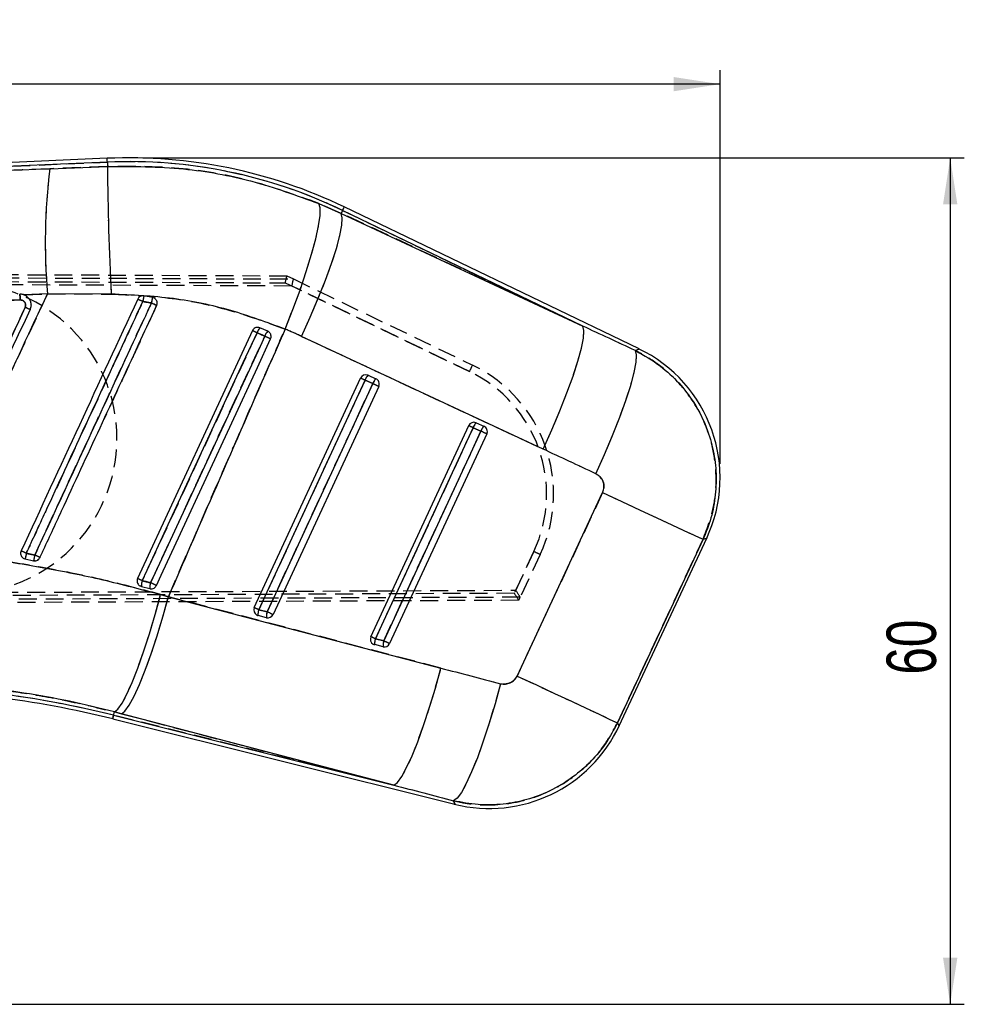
# Model space of a CAD drawing. Extents: x 30 to 387, y 19 to 288.
# Tile 12 of 12: x 307 to 374, y 218 to 288. Entities that reach past the tile are written whole.
import ezdxf

# ---------------------------------------------------------------- set-up
doc = ezdxf.new("R2010")
doc.units = 0
doc.linetypes.add('HIDDEN', pattern=[1.905, 1.27, -0.635])
doc.layers.get('0').update_dxf_attribs({"linetype": 'CONTINUOUS'})
doc.styles.add('SLDTEXTSTYLE0', font='TXT', dxfattribs={"width": 0.75})
doc.dimstyles.new('SLDDIMSTYLE0', dxfattribs={"dimtxt": 3.5, "dimasz": 3.302, "dimexe": 0, "dimexo": 0.0625, "dimgap": 0.875, "dimtad": 1, "dimdec": 0, "dimrnd": 1e-09, "dimzin": 12, "dimtxsty": 'SLDTEXTSTYLE0', "dimsah": 1, "dimcen": 0.09, "dimazin": 3, "dimtfac": 1, "dimtdec": 0, "dimtofl": 0, "dimtmove": 0, "dimatfit": 3, "dimtolj": 1, "dimtzin": 12})
doc.dimstyles.new('SLDDIMSTYLE1', dxfattribs={"dimtxt": 3.5, "dimasz": 3.302, "dimexe": 0, "dimexo": 0.0625, "dimgap": 0.875, "dimtad": 1, "dimdec": 0, "dimrnd": 1e-09, "dimzin": 12, "dimtxsty": 'SLDTEXTSTYLE0', "dimsah": 1, "dimcen": 0.09, "dimazin": 3, "dimtfac": 1, "dimtofl": 0, "dimtmove": 0, "dimatfit": 3, "dimtolj": 1, "dimtzin": 12})

# ---------------------------------------------------------------- blocks, each defined once
blk = doc.blocks.new('_D')
at = {"color": 179, "linetype": 'CONTINUOUS'}
for p, q in [((70.036, 246.754), (70.036, 284.244)), ((356.287, 256.311), (356.287, 284.244)), ((356.287, 283.244), (70.036, 283.244))]:
    blk.add_line(p, q, dxfattribs=at)
for points in [[(70.036, 283.244), (73.338, 282.736), (73.338, 283.752)], [(356.287, 283.244), (352.985, 283.752), (352.985, 282.736)]]:
    blk.add_solid(points, dxfattribs=at)
at = {"color": 179, "linetype": 'CONTINUOUS', "insert": (212.114, 287.755, 0.1), "char_height": 3.5, "attachment_point": 1, "style": 'SLDTEXTSTYLE0'}
blk.add_mtext('286', dxfattribs=at)
blk = doc.blocks.new('_D_1')
at = {"color": 179, "linetype": 'CONTINUOUS'}
for p, q in [((315.351, 278.018), (373.608, 278.018)), ((372.608, 278.018), (372.608, 217.96)), ((194.925, 217.96), (373.608, 217.96))]:
    blk.add_line(p, q, dxfattribs=at)
for points in [[(372.608, 278.018), (372.1, 274.716), (373.116, 274.716)], [(372.608, 217.96), (373.116, 221.262), (372.1, 221.262)]]:
    blk.add_solid(points, dxfattribs=at)
at = {"color": 179, "linetype": 'CONTINUOUS', "insert": (368.096, 241.349, 0.1), "char_height": 3.5, "attachment_point": 1, "rotation": 90, "style": 'SLDTEXTSTYLE0'}
blk.add_mtext('60', dxfattribs=at)

msp = doc.modelspace()

# ---------------------------------------------------------------- linework, layer by layer
at = {"color": 7, "linetype": 'CONTINUOUS'}
for p, q in [((312.8157, 277.984), (244.6955, 275.0098)), ((312.8275, 277.7139), (254.7068, 275.1763)), ((308.7451, 277.2467), (312.8406, 277.4121)), ((312.8275, 277.7139), (312.8406, 277.4121)), ((327.8346, 274.7759), (329.4165, 274.0787)), ((329.5158, 274.2847), (329.4165, 274.0787)), ((329.4165, 274.0787), (346.5474, 266.0794)), ((346.5474, 266.0794), (329.5158, 274.2847)), ((350.5421, 264.455), (329.6331, 274.5283)), ((308.581, 268.3671), (306.9119, 268.2983)), ((306.9119, 268.2983), (306.9316, 268.2906)), ((313.1048, 268.3457), (308.581, 268.3671)), ((316.0331, 268.1045), (315.4175, 268.2165)), ((316.1706, 268.0508), (316.0331, 268.1045)), ((323.1199, 265.7543), (314.9755, 248.1659)), ((323.6515, 265.9555), (323.6399, 265.9604)), ((324.2049, 265.7123), (323.6515, 265.9555)), ((343.7316, 257.3523), (326.6006, 265.3516)), ((323.2483, 246.1033), (330.7876, 262.3847)), ((323.5663, 245.9562), (331.1056, 262.2376)), ((331.659, 261.9944), (324.1635, 245.8073)), ((331.1056, 262.2376), (331.659, 261.9944)), ((331.319, 262.586), (331.8725, 262.3427)), ((332.0739, 261.8022), (324.5783, 245.615)), ((338.9866, 259.2164), (339.5401, 258.9732)), ((331.5211, 244.0406), (338.4552, 259.0151)), ((331.8391, 243.8935), (338.7732, 258.868)), ((339.3267, 258.6248), (332.4363, 243.7446)), ((338.7732, 258.868), (339.3267, 258.6248)), ((339.7415, 258.4326), (332.8511, 243.5524)), ((341.8856, 241.2529), (347.9565, 254.2719)), ((355.0781, 250.9511), (349.0072, 237.9321)), ((349.1311, 237.7154), (355.3357, 251.0213)), ((307.0002, 249.5589), (307.6018, 249.4348)), ((315.1498, 247.6387), (315.2445, 247.6018)), ((315.2445, 247.6018), (315.8415, 247.453)), ((316.6096, 247.0324), (317.1623, 246.8778)), ((317.1623, 246.8778), (336.4863, 241.8148)), ((324.1635, 245.8073), (323.5663, 245.9562)), ((324.1138, 245.3906), (323.5167, 245.5395)), ((332.4363, 243.7446), (331.8391, 243.8935)), ((332.3866, 243.3279), (331.7895, 243.4768)), ((313.274, 238.4694), (313.333, 238.7058)), ((313.274, 238.4694), (333.1509, 233.5136)), ((313.8269, 238.5766), (313.333, 238.7058)), ((333.1509, 233.5136), (313.8269, 238.5766)), ((313.2086, 238.2071), (337.4765, 232.1564))]:
    msp.add_line(p, q, dxfattribs=at)
at = {"color": 7, "linetype": 'HIDDEN'}
for p, q in [((254.7068, 275.1763), (312.8275, 277.7139)), ((312.8406, 277.4121), (308.7451, 277.2467)), ((312.8275, 277.7139), (312.8406, 277.4121)), ((329.4165, 274.0787), (327.8346, 274.7759)), ((329.5158, 274.2847), (329.4165, 274.0787)), ((346.5474, 266.0794), (329.4165, 274.0787)), ((329.5158, 274.2847), (346.5474, 266.0794)), ((238.5843, 270.0251), (325.5628, 269.6456)), ((238.6345, 269.7735), (326.0294, 269.4197)), ((325.9167, 268.9214), (238.5717, 269.275)), ((238.6132, 269.525), (325.4498, 269.1461)), ((325.4498, 269.1461), (338.5161, 262.8567)), ((325.5628, 269.6456), (326.0271, 269.4221)), ((326.0271, 269.4221), (338.7308, 263.3072)), ((306.9119, 268.2983), (308.581, 268.3671)), ((306.9119, 268.2983), (306.9316, 268.2906)), ((308.581, 268.3671), (313.1048, 268.3457)), ((338.5161, 262.8567), (325.9167, 268.9214)), ((326.6006, 265.3516), (343.7316, 257.3523)), ((331.1056, 262.2376), (323.5663, 245.9562)), ((324.1635, 245.8073), (331.659, 261.9944)), ((331.659, 261.9944), (331.1056, 262.2376)), ((338.7732, 258.868), (331.8391, 243.8935)), ((332.4363, 243.7446), (339.3267, 258.6248)), ((339.3267, 258.6248), (338.7732, 258.868)), ((347.9565, 254.2719), (341.8856, 241.2529)), ((349.0072, 237.9321), (355.0781, 250.9511)), ((343.076, 250.0819), (341.6944, 247.1203)), ((341.7961, 247.3384), (343.076, 250.0819)), ((343.5269, 249.8706), (342.1125, 246.8386)), ((238.5703, 246.9206), (341.7961, 247.3384)), ((315.2445, 247.6018), (315.1498, 247.6387)), ((342.0113, 246.6217), (238.5814, 246.1704)), ((341.6944, 247.1203), (238.6115, 246.6705)), ((342.1124, 246.8409), (238.6323, 246.4221)), ((317.1623, 246.8778), (316.6096, 247.0324)), ((336.4863, 241.8148), (317.1623, 246.8778)), ((342.0113, 246.6217), (342.1125, 246.8386)), ((323.5663, 245.9562), (324.1635, 245.8073)), ((331.8391, 243.8935), (332.4363, 243.7446)), ((313.274, 238.4694), (313.333, 238.7058)), ((333.1509, 233.5136), (313.274, 238.4694)), ((313.333, 238.7058), (313.8269, 238.5766)), ((313.8269, 238.5766), (333.1509, 233.5136))]:
    msp.add_line(p, q, dxfattribs=at)
at = {"color": 8, "linetype": 'CONTINUOUS', "flags": 128}
for points in [[(312.8275, 277.7139), (312.8223, 277.832), (312.8186, 277.9164), (312.8164, 277.9671), (312.8157, 277.984)], [(329.5158, 274.2847), (329.5671, 274.3913), (329.6038, 274.4674), (329.6258, 274.5131), (329.6331, 274.5283)], [(350.2834, 264.3397), (350.5133, 264.4422), (350.5421, 264.455)], [(355.3357, 251.0213), (355.3071, 251.0135), (355.0781, 250.9511)], [(313.2086, 238.2071), (313.2127, 238.2235), (313.225, 238.2727), (313.2454, 238.3547), (313.274, 238.4694)], [(349.0072, 237.9321), (349.1173, 237.7394), (349.1311, 237.7154)], [(337.4765, 232.1564), (337.466, 232.1836), (337.3816, 232.4006)]]:
    msp.add_lwpolyline(points, dxfattribs=at)
at = {"color": 7, "linetype": 'CONTINUOUS', "flags": 128}
for points in [[(325.4319, 265.8623), (325.9857, 267.2625), (326.4934, 268.6389), (326.9411, 269.9539), (327.3166, 271.1716), (327.6096, 272.2586), (327.8122, 273.1852), (327.9187, 273.9263), (327.9262, 274.4614), (327.8346, 274.7759)], [(326.6006, 265.3516), (327.2191, 266.7161), (327.7901, 268.058), (328.2982, 269.341), (328.7297, 270.5302), (329.0728, 271.5935), (329.3182, 272.5022), (329.4594, 273.2315), (329.4925, 273.7618), (329.4165, 274.0787)], [(315.3034, 248.0145), (315.6445, 248.7514), (317.0089, 251.6989), (322.4668, 263.4889), (323.4458, 265.6038)], [(343.7316, 257.3523), (344.35, 258.7168), (344.921, 260.0587), (345.4291, 261.3417), (345.8606, 262.5309), (346.2037, 263.5943), (346.4491, 264.5029), (346.5903, 265.2322), (346.6234, 265.7625), (346.5474, 266.0794)], [(323.9965, 265.3618), (323.6554, 264.6249), (322.2909, 261.6774), (316.8331, 249.8874), (315.8978, 247.8669)], [(316.3064, 247.6773), (316.6463, 248.4113), (318.0111, 251.3587), (323.47, 263.1482), (324.4069, 265.1715)], [(347.4645, 255.6063), (348.0883, 256.9784), (348.664, 258.3274), (349.1757, 259.6163), (349.6095, 260.8098), (349.9534, 261.8751), (350.1979, 262.7831), (350.3365, 263.5089), (350.3652, 264.0325), (350.2834, 264.3397)], [(347.9565, 254.2719), (349.3253, 253.6336), (350.6223, 253.0289), (351.81, 252.475), (352.8544, 251.988), (353.7256, 251.5818), (354.3984, 251.268), (354.8536, 251.0558), (355.0781, 250.9511)], [(313.333, 238.7058), (313.5763, 238.8995), (313.871, 239.3198), (314.2093, 239.9556), (314.5824, 240.7902), (314.9804, 241.8017), (315.393, 242.9637), (315.8094, 244.2456), (316.2185, 245.6138), (316.6096, 247.0324)], [(313.8269, 238.5766), (314.08, 238.7675), (314.3841, 239.1846), (314.7313, 239.8172), (315.1124, 240.6485), (315.5176, 241.6568), (315.9361, 242.8158), (316.357, 244.095), (316.7694, 245.4609), (317.1623, 246.8778)], [(333.1509, 233.5136), (333.404, 233.7045), (333.7081, 234.1216), (334.0552, 234.7542), (334.4364, 235.5855), (334.8415, 236.5938), (335.2601, 237.7528), (335.681, 239.032), (336.0934, 240.3979), (336.4863, 241.8148)], [(341.8856, 241.2529), (343.2545, 240.6146), (344.5514, 240.0098), (345.7391, 239.456), (346.7836, 238.9689), (347.6547, 238.5627), (348.3276, 238.249), (348.7827, 238.0367), (349.0072, 237.9321)], [(340.7187, 240.7088), (340.325, 239.2823), (339.9117, 237.9077), (339.4896, 236.6214), (339.0701, 235.4576), (338.6643, 234.4472), (338.2829, 233.617), (337.936, 232.989), (337.6329, 232.5799), (337.3816, 232.4006)]]:
    msp.add_lwpolyline(points, dxfattribs=at)
at = {"color": 7, "linetype": 'HIDDEN', "flags": 128}
for points in [[(325.4319, 265.8623), (325.9857, 267.2625), (326.4934, 268.6389), (326.9411, 269.9539), (327.3166, 271.1716), (327.6096, 272.2586), (327.8122, 273.1852), (327.9187, 273.9263), (327.9262, 274.4614), (327.8346, 274.7759)], [(326.6006, 265.3516), (327.2191, 266.7161), (327.7901, 268.058), (328.2982, 269.341), (328.7297, 270.5302), (329.0728, 271.5935), (329.3182, 272.5022), (329.4594, 273.2315), (329.4925, 273.7618), (329.4165, 274.0787)], [(316.325, 267.5353), (315.9879, 266.8071), (315.7313, 266.2527)], [(323.4458, 265.6038), (323.1047, 264.8669), (321.7402, 261.9194), (316.2824, 250.1294), (315.3034, 248.0145)], [(343.7316, 257.3523), (344.35, 258.7168), (344.921, 260.0587), (345.4291, 261.3417), (345.8606, 262.5309), (346.2037, 263.5943), (346.4491, 264.5029), (346.5903, 265.2322), (346.6234, 265.7625), (346.5474, 266.0794)], [(315.8978, 247.8669), (316.2389, 248.6037), (317.6033, 251.5512), (323.0611, 263.3412), (323.9965, 265.3618)], [(347.4645, 255.6063), (348.0883, 256.9784), (348.664, 258.3274), (349.1757, 259.6163), (349.6095, 260.8098), (349.9534, 261.8751), (350.1979, 262.7831), (350.3365, 263.5089), (350.3652, 264.0325), (350.2834, 264.3397)], [(350.5421, 264.455), (350.5133, 264.4422), (350.2834, 264.3397)], [(347.9565, 254.2719), (349.3253, 253.6336), (350.6223, 253.0289), (351.81, 252.475), (352.8544, 251.988), (353.7256, 251.5818), (354.3984, 251.268), (354.8536, 251.0558), (355.0781, 250.9511)], [(355.0781, 250.9511), (355.3071, 251.0135), (355.3357, 251.0213)], [(313.333, 238.7058), (313.5763, 238.8995), (313.871, 239.3198), (314.2093, 239.9556), (314.5824, 240.7902), (314.9804, 241.8017), (315.393, 242.9637), (315.8094, 244.2456), (316.2185, 245.6138), (316.6096, 247.0324)], [(313.8269, 238.5766), (314.08, 238.7675), (314.3841, 239.1846), (314.7313, 239.8172), (315.1124, 240.6485), (315.5176, 241.6568), (315.9361, 242.8158), (316.357, 244.095), (316.7694, 245.4609), (317.1623, 246.8778)], [(333.1509, 233.5136), (333.404, 233.7045), (333.7081, 234.1216), (334.0552, 234.7542), (334.4364, 235.5855), (334.8415, 236.5938), (335.2601, 237.7528), (335.681, 239.032), (336.0934, 240.3979), (336.4863, 241.8148)], [(341.8856, 241.2529), (343.2545, 240.6146), (344.5514, 240.0098), (345.7391, 239.456), (346.7836, 238.9689), (347.6547, 238.5627), (348.3276, 238.249), (348.7827, 238.0367), (349.0072, 237.9321)], [(340.7187, 240.7088), (340.325, 239.2823), (339.9117, 237.9077), (339.4896, 236.6214), (339.0701, 235.4576), (338.6643, 234.4472), (338.2829, 233.617), (337.936, 232.989), (337.6329, 232.5799), (337.3816, 232.4006)], [(313.274, 238.4694), (313.2454, 238.3547), (313.225, 238.2727), (313.2127, 238.2235), (313.2086, 238.2071)], [(349.1311, 237.7154), (349.1173, 237.7394), (349.0072, 237.9321)], [(337.3816, 232.4006), (337.466, 232.1836), (337.4765, 232.1564)]]:
    msp.add_lwpolyline(points, dxfattribs=at)
at = {"color": 7, "linetype": 'CONTINUOUS'}
for centre, radius, start, end in [((314.3515, 242.8083), 35.2092, 64.276697, 92.5), ((314.3515, 242.8083), 34.9388, 64.276697, 92.5), ((497.3818, 278.252), 184.5431, 180.260773, 183.077134), ((351.6303, 272.0126), 43.2034, 173.041466, 184.840415), ((301.4505, 238.0403), 32.8611, 64.988423, 65.686774), ((323.4406, 266.5299), 8.1984, 168.128303, 170.947973), ((321.0161, 266.8399), 5.1409, 165.75992, 170.251476), ((299.8447, 232.6736), 38.5608, 64.698421, 65.314098), ((299.4754, 250.9394), 18.1077, 64.247454, 65.447862), ((278.9042, 169.6075), 105.8265, 65.108994, 65.30335), ((324.3238, 265.3262), 0.9208, 136.894508, 162.458073), ((324.83, 265.1034), 0.8726, 135.75045, 162.77624), ((227.999, 57.7914), 228.6941, 65.066991, 65.180328), ((346.1367, 255.3109), 10.15, 334.697136, 64.528678), ((331.156, 262.2141), 0.406, 68.945052, 155.153077), ((232.5731, 49.625), 234.3347, 65.135266, 65.220942), ((331.8692, 262.0094), 0.7969, 133.656368, 163.357014), ((331.1584, 262.2205), 0.3992, 66.275441, 68.938003), ((332.4227, 261.7661), 0.7971, 133.657252, 163.352838), ((156.961, -115.5528), 416.0063, 65.106174, 65.169149), ((331.7081, 261.9737), 0.404, 334.877133, 65.999599), ((338.8236, 258.8445), 0.406, 68.945052, 155.153077), ((339.5368, 258.6398), 0.797, 133.656857, 163.356798), ((338.8293, 258.8589), 0.3906, 66.246058, 68.967385), ((244.1399, 54.695), 225.038, 65.132475, 65.221687), ((340.0903, 258.3966), 0.797, 133.657097, 163.356558), ((153.3016, -143.3481), 442.9307, 65.107092, 65.166238), ((339.3758, 258.6041), 0.404, 334.875532, 66.00107), ((295.513, 225.2065), 27.3219, 64.953318, 65.797947), ((321.6752, 246.8458), 14.9236, 167.958344, 169.52557), ((314.8684, 248.2498), 7.3625, 167.555899, 170.737863), ((294.8209, 221.8141), 30.8313, 64.586239, 65.352193), ((280.7423, 173.5809), 82.066, 65.093528, 65.345686), ((316.3083, 247.6606), 1.0654, 160.596859, 183.161509), ((316.8468, 247.527), 1.008, 160.29931, 184.211202), ((242.8715, 89.9037), 174.0264, 65.040622, 65.188945), ((323.6167, 245.9327), 0.406, 155.153077, 241.054948), ((231.599, 47.5469), 218.6875, 65.13118, 65.222983), ((324.4008, 245.6455), 0.8905, 159.5782, 186.836744), ((323.613, 245.9258), 0.3982, 241.050741, 256.008196), ((324.9976, 245.4966), 0.8902, 159.571152, 186.839722), ((324.2102, 245.7839), 0.405, 256.228385, 335.357434), ((137.9146, -156.6505), 443.4646, 65.107234, 65.166308), ((331.8895, 243.87), 0.406, 155.153077, 241.054948), ((236.4082, 37.9961), 226.9379, 65.132849, 65.221314), ((332.6739, 243.5827), 0.8908, 159.580367, 186.830537), ((331.8858, 243.8632), 0.3982, 241.049613, 256.003294), ((333.2712, 243.4338), 0.8909, 159.582645, 186.828259), ((332.483, 243.7213), 0.405, 256.230827, 335.353738), ((151.8966, -146.4069), 429.8986, 65.107086, 65.168026), ((296.4165, 170.8578), 69.6815, 76, 89.995785), ((296.4165, 170.8578), 69.4111, 76, 90), ((339.932, 242.0049), 10.15, 255.768501, 335.312325)]:
    msp.add_arc(centre, radius, start, end, dxfattribs=at)
at = {"color": 7, "linetype": 'HIDDEN'}
for centre, radius, start, end in [((314.3515, 242.8083), 34.9388, 64.276697, 92.5), ((497.3818, 278.252), 184.5431, 180.260773, 183.077134), ((351.6303, 272.0126), 43.2034, 173.041466, 184.840415), ((302.5058, 258.0978), 11, 270, 90), ((301.4505, 238.0403), 32.8611, 64.988423, 65.686774), ((323.4406, 266.5299), 8.1984, 168.128303, 170.947973), ((321.0161, 266.8399), 5.1409, 165.75992, 170.251476), ((299.8447, 232.6736), 38.5608, 64.698421, 65.314098), ((299.2198, 250.2114), 18.8746, 64.509005, 65.660607), ((278.9042, 169.6075), 105.8265, 65.108994, 65.30335), ((324.3238, 265.3262), 0.9208, 136.894508, 162.458073), ((324.83, 265.1034), 0.8726, 135.75045, 162.77624), ((227.999, 57.7914), 228.6941, 65.066991, 65.180328), ((309.7027, 276.8631), 32.0373, 334.075257, 334.967786), ((334.3307, 254.1616), 9.65, 334.99095, 64.296293), ((334.3286, 254.1616), 10.15, 334.99095, 64.296293), ((232.5731, 49.625), 234.3347, 65.135266, 65.220942), ((331.8692, 262.0094), 0.7969, 133.656368, 163.357014), ((332.4227, 261.7661), 0.7971, 133.657252, 163.352838), ((156.961, -115.5528), 416.0063, 65.106174, 65.169149), ((339.5368, 258.6398), 0.797, 133.656857, 163.356798), ((244.1399, 54.695), 225.038, 65.132475, 65.221687), ((340.0903, 258.3966), 0.797, 133.657097, 163.356558), ((153.3016, -143.3481), 442.9307, 65.107092, 65.166238), ((295.513, 225.2065), 27.3219, 64.953318, 65.797947), ((321.6752, 246.8458), 14.9236, 167.958344, 169.52557), ((314.8684, 248.2498), 7.3625, 167.555899, 170.737863), ((294.8209, 221.8141), 30.8313, 64.586239, 65.352193), ((314.875, 189.3341), 66.9746, 64.671848, 65.097901), ((280.7423, 173.5809), 82.066, 65.093528, 65.345686), ((316.3083, 247.6606), 1.0654, 160.596859, 183.161509), ((316.8468, 247.527), 1.008, 160.29931, 184.211202), ((242.8715, 89.9037), 174.0264, 65.040622, 65.188945), ((231.599, 47.5469), 218.6875, 65.13118, 65.222983), ((324.4008, 245.6455), 0.8905, 159.5782, 186.836744), ((324.9976, 245.4966), 0.8902, 159.571152, 186.839722), ((137.9146, -156.6505), 443.4646, 65.107234, 65.166308), ((236.4082, 37.9961), 226.9379, 65.132849, 65.221314), ((332.6739, 243.5827), 0.8908, 159.580367, 186.830537), ((333.2712, 243.4338), 0.8909, 159.582645, 186.828259), ((151.8966, -146.4069), 429.8986, 65.107086, 65.168026), ((296.4165, 170.8578), 69.6815, 76, 89.995785)]:
    msp.add_arc(centre, radius, start, end, dxfattribs=at)
for centre, major_axis, ratio, start_param, end_param in [((325.4477, 269.1461), (0.1151, 0.4995), 0.0041474, 4.7133447, 6.2831853), ((325.9145, 268.9214), (0.115, 0.4995), 0.0041474, 4.713344, 6.2143069), ((324.8644, 269.4269), (1.165, -0.007), 0.0299477, 6.2783435, 6.3462846), ((315.766, 242.1487), (23.2103, -10.8231), 0.9999268, 1.5702682, 1.6200773), ((351.695, 185.0341), (403.4328, -194.5024), 0.1586389, 1.6506194, 1.6598531), ((352.8289, 184.5053), (403.4402, -194.487), 0.1382425, 1.6506083, 1.6598421), ((341.7939, 247.3384), (-0.3191, 0.4987), 0.003104, 3.2094402, 4.710403), ((341.6922, 247.1203), (-0.3191, 0.4986), 0.003104, 3.1415927, 4.7104024), ((341.5597, 246.8362), (0.5531, 0.0034), 0.063181, 6.2532427, 6.319122), ((401.6219, 289.1423), (443.2222, -108.7934), 0.1356176, 4.5982543, 4.6078962), ((400.488, 289.671), (443.2843, -108.5442), 0.1556261, 4.5980938, 4.6077357)]:
    msp.add_ellipse(centre, major_axis=major_axis, ratio=ratio, start_param=start_param, end_param=end_param, dxfattribs=at)
at = {"color": 7, "linetype": 'CONTINUOUS'}
for centre, major_axis, ratio, start_param, end_param in [((315.766, 242.1487), (23.2103, -10.8231), 0.9999268, 1.5702682, 1.6200773), ((351.695, 185.0341), (403.4328, -194.5024), 0.1586389, 1.6506194, 1.6598531), ((352.8289, 184.5053), (403.4402, -194.487), 0.1382425, 1.6506083, 1.6598421), ((401.6219, 289.1423), (443.2222, -108.7934), 0.1356176, 4.5982543, 4.6078962), ((400.488, 289.671), (443.2843, -108.5442), 0.1556261, 4.5980938, 4.6077357)]:
    msp.add_ellipse(centre, major_axis=major_axis, ratio=ratio, start_param=start_param, end_param=end_param, dxfattribs=at)
for points, knots in [([(312.8406, 277.4121), (314.6425, 277.4071), (318.0882, 277.3974), (323.1531, 276.4744), (326.2632, 275.346), (327.8346, 274.7759)], [0, 0, 0, 0, 0.3516042, 0.6723846, 1, 1, 1, 1]), ([(254.7068, 275.1763), (262.2713, 275.4659), (280.2837, 276.1555), (298.2968, 276.8462), (308.7451, 277.2467)], [0, 0, 0, 0, 0.4199587, 1, 1, 1, 1]), ([(300.036, 250.033), (300.4239, 250.8644), (302.0942, 254.4444), (304.9429, 260.5556), (307.4022, 265.8362), (308.581, 268.3671)], [0, 0, 0, 0, 0.1360558, 0.5859232, 1, 1, 1, 1]), ([(306.9119, 268.2983), (306.8917, 268.3054), (306.7956, 268.3392), (306.6929, 268.3436), (306.6119, 268.3471)], [0, 0, 0, 0, 0.2104224, 1, 1, 1, 1]), ([(306.6119, 268.3471), (306.6152, 268.3403), (306.6221, 268.3264), (306.6337, 268.2323), (306.6445, 268.0947), (306.6492, 267.9864), (306.6515, 267.9323)], [0, 0, 0, 0, 0.2370093, 0.491339, 0.7456723, 1, 1, 1, 1]), ([(306.9316, 268.2906), (306.9902, 268.2615), (307.1269, 268.1936), (307.2939, 268.0137), (307.4023, 267.7735), (307.4302, 267.5034), (307.3723, 267.3345), (307.3429, 267.2486)], [0, 0, 0, 0, 0.1568738, 0.3660023, 0.5750086, 0.783778, 1, 1, 1, 1]), ([(325.4319, 265.8623), (324.1605, 266.3316), (321.5948, 267.2786), (317.4405, 268.1508), (314.5781, 268.2795), (313.1048, 268.3457)], [0, 0, 0, 0, 0.3228218, 0.6514584, 1, 1, 1, 1]), ([(249.0277, 265.7466), (259.4128, 266.1417), (278.6203, 266.8725), (297.8287, 267.5987), (306.6515, 267.9323)], [0, 0, 0, 0, 0.5406791, 1, 1, 1, 1]), ([(306.6515, 267.9323), (306.6944, 267.9295), (306.7789, 267.924), (306.8919, 267.8625), (306.9782, 267.7709), (307.0285, 267.6551), (307.0402, 267.528), (307.013, 267.4491), (306.9995, 267.4099)], [0, 0, 0, 0, 0.1709955, 0.336757, 0.5025099, 0.6682274, 0.8352083, 1, 1, 1, 1]), ([(314.9803, 267.9869), (313.6025, 265.0102), (310.847, 259.057), (308.0915, 253.1037), (306.7138, 250.127)], [0, 0, 0, 0, 0.5000001, 1, 1, 1, 1]), ([(307.0799, 249.9592), (307.1936, 250.2048), (307.7619, 251.4331), (310.1487, 256.5916), (312.7898, 262.2995), (314.9764, 267.0247), (315.3443, 267.8197)], [0, 0, 0, 0, 0.0412601, 0.2063009, 0.8664632, 1, 1, 1, 1]), ([(315.9494, 267.7104), (315.8357, 267.4647), (315.2674, 266.2365), (312.8804, 261.078), (310.2373, 255.3657), (308.0488, 250.6358), (307.6788, 249.8363)], [0, 0, 0, 0, 0.0412291, 0.2061453, 0.8658098, 1, 1, 1, 1]), ([(315.4175, 268.2165), (315.3717, 268.2198), (315.2801, 268.2265), (315.1491, 268.1778), (315.0429, 268.0964), (315.0002, 268.0217), (314.9803, 267.9869)], [0, 0, 0, 0, 0.2579419, 0.515901, 0.7738197, 1, 1, 1, 1]), ([(315.3443, 267.8197), (315.4808, 267.796), (315.6827, 267.7608), (315.8841, 267.7227), (315.9494, 267.7104)], [0, 0, 0, 0, 0.6759586, 1, 1, 1, 1]), ([(316.325, 267.5353), (316.3394, 267.5762), (316.3692, 267.6603), (316.3596, 267.7977), (316.307, 267.9254), (316.2348, 268.0077), (316.1838, 268.0419), (316.1706, 268.0508)], [0, 0, 0, 0, 0.2203492, 0.453083, 0.6858085, 0.9185284, 1, 1, 1, 1]), ([(306.9995, 267.4099), (305.738, 264.6837), (303.2151, 259.2314), (300.6925, 253.7791), (299.4311, 251.053)], [0, 0, 0, 0, 0.500012, 1, 1, 1, 1]), ([(307.3429, 267.2486), (306.0811, 264.5225), (303.5574, 259.0703), (301.0338, 253.6181), (299.7721, 250.892)], [0, 0, 0, 0, 0.5, 1, 1, 1, 1]), ([(308.0523, 249.6619), (308.1653, 249.9063), (308.7332, 251.1331), (311.1201, 256.29), (313.7645, 262.0035), (315.9543, 266.7344), (316.325, 267.5353)], [0, 0, 0, 0, 0.04100625, 0.20592051, 0.86557647, 1, 1, 1, 1]), ([(325.4319, 265.8623), (325.0523, 264.9956), (323.3412, 261.0885), (320.5804, 254.7622), (318.2113, 249.2974), (317.1623, 246.8778)], [0, 0, 0, 0, 0.137079, 0.6179386, 1, 1, 1, 1]), ([(323.6399, 265.9604), (323.5956, 265.9733), (323.5072, 265.9991), (323.3675, 265.9791), (323.2435, 265.9171), (323.1618, 265.8341), (323.1303, 265.774), (323.1199, 265.7543)], [0, 0, 0, 0, 0.22368096, 0.44736219, 0.67023959, 0.89168368, 1, 1, 1, 1]), ([(323.4458, 265.6038), (323.5549, 265.5558), (323.7385, 265.4751), (323.922, 265.3945), (323.9965, 265.3618)], [0, 0, 0, 0, 0.5941795, 1, 1, 1, 1]), ([(324.4069, 265.1715), (324.4214, 265.2122), (324.4513, 265.2962), (324.4422, 265.4334), (324.3904, 265.5606), (324.3065, 265.658), (324.2357, 265.6958), (324.2049, 265.7123)], [0, 0, 0, 0, 0.20040028, 0.41247107, 0.62454492, 0.83660599, 1, 1, 1, 1]), ([(350.2834, 264.3397), (350.8936, 263.997), (352.0157, 263.3668), (353.3848, 262.0734), (354.559, 260.5493), (355.3978, 258.8365), (355.8822, 257.0334), (356.0521, 255.3629), (355.9367, 253.6895), (355.6023, 252.203), (355.2325, 251.32), (355.0781, 250.9511)], [0, 0, 0, 0, 0.1330817, 0.2446991, 0.3563159, 0.4986685, 0.6048074, 0.7109462, 0.8173193, 0.9236922, 1, 1, 1, 1]), ([(347.9565, 254.2719), (347.9721, 254.3089), (348.0311, 254.4484), (348.0686, 254.7144), (348.0125, 255.0114), (347.8745, 255.283), (347.6921, 255.4823), (347.5266, 255.5724), (347.4645, 255.6063)], [0, 0, 0, 0, 0.0760427, 0.2869515, 0.497808, 0.6404238, 0.8648394, 1, 1, 1, 1]), ([(306.7138, 250.127), (306.6987, 250.0837), (306.6684, 249.997), (306.6811, 249.8575), (306.7198, 249.7662), (306.7497, 249.7236), (306.7535, 249.7182)], [0, 0, 0, 0, 0.3180005, 0.6359963, 0.9539868, 1, 1, 1, 1]), ([(300.036, 250.033), (301.4227, 249.8959), (304.1962, 249.6217), (308.3589, 248.9564), (312.5128, 248.1186), (315.244, 247.3945), (316.6096, 247.0324)], [0, 0, 0, 0, 0.2476827, 0.4953592, 0.7476813, 1, 1, 1, 1]), ([(306.7535, 249.7182), (306.7839, 249.6839), (306.8447, 249.6154), (306.9387, 249.5729), (306.9916, 249.5608), (307.0002, 249.5589)], [0, 0, 0, 0, 0.4555712, 0.9111327, 1, 1, 1, 1]), ([(307.6788, 249.8363), (307.5495, 249.8629), (307.3499, 249.9038), (307.1502, 249.9448), (307.0799, 249.9592)], [0, 0, 0, 0, 0.647915, 1, 1, 1, 1]), ([(307.6018, 249.4348), (307.629, 249.4309), (307.7013, 249.4205), (307.8206, 249.4423), (307.9417, 249.5091), (308.0161, 249.591), (308.0445, 249.6467), (308.0523, 249.6619)], [0, 0, 0, 0, 0.1513774, 0.4027911, 0.6542026, 0.9056243, 1, 1, 1, 1]), ([(314.9755, 248.1659), (314.9604, 248.1228), (314.9303, 248.0366), (314.9424, 247.8974), (314.9965, 247.771), (315.0736, 247.6852), (315.131, 247.6502), (315.1498, 247.6387)], [0, 0, 0, 0, 0.2223663, 0.444713, 0.6676222, 0.8917391, 1, 1, 1, 1]), ([(315.8978, 247.8669), (315.7888, 247.8939), (315.5907, 247.9431), (315.3925, 247.9924), (315.3034, 248.0145)], [0, 0, 0, 0, 0.5501714, 1, 1, 1, 1]), ([(315.8415, 247.453), (315.8524, 247.4506), (315.9074, 247.4384), (316.0115, 247.44), (316.1409, 247.4872), (316.2453, 247.5697), (316.2871, 247.6434), (316.3064, 247.6773)], [0, 0, 0, 0, 0.0605132, 0.3043521, 0.5481729, 0.7920081, 1, 1, 1, 1]), ([(340.7187, 240.7088), (340.7241, 240.7075), (340.8388, 240.6782), (341.0748, 240.6609), (341.3626, 240.7385), (341.6133, 240.887), (341.7817, 241.056), (341.8598, 241.2039), (341.8856, 241.2529)], [0, 0, 0, 0, 0.01193373, 0.25645349, 0.50114357, 0.64188054, 0.88125561, 1, 1, 1, 1]), ([(313.333, 238.7058), (312.272, 238.9679), (310.1502, 239.492), (306.8718, 240.0735), (303.5392, 240.5087), (301.2913, 240.6482), (300.1674, 240.718)], [0, 0, 0, 0, 0.2470169, 0.4940389, 0.7470126, 1, 1, 1, 1]), ([(349.0072, 237.9321), (348.7479, 237.4431), (348.2261, 236.4593), (347.1459, 235.1692), (345.8106, 233.9936), (344.2701, 233.0735), (342.5853, 232.4431), (340.884, 232.1155), (339.1233, 232.0662), (337.9622, 232.2891), (337.3816, 232.4006)], [0, 0, 0, 0, 0.119087, 0.2396392, 0.3601911, 0.5011318, 0.6234679, 0.7458044, 0.8729026, 1, 1, 1, 1])]:
    msp.add_open_spline(points, degree=3, knots=knots, dxfattribs=at)
at = {"color": 7, "linetype": 'HIDDEN'}
for points, knots in [([(327.8346, 274.7759), (326.1634, 275.3778), (322.9434, 276.5374), (317.8688, 277.411), (314.5286, 277.4117), (312.8406, 277.4121)], [0, 0, 0, 0, 0.3480155, 0.6705312, 1, 1, 1, 1]), ([(308.7451, 277.2467), (298.2968, 276.8462), (280.2837, 276.1555), (262.2713, 275.4659), (254.7068, 275.1763)], [0, 0, 0, 0, 0.5800413, 1, 1, 1, 1]), ([(308.581, 268.3671), (307.3717, 265.7706), (304.9123, 260.49), (302.0636, 254.3789), (300.4239, 250.8644), (300.036, 250.033)], [0, 0, 0, 0, 0.42481187, 0.8639418, 1, 1, 1, 1]), ([(306.6514, 267.9323), (306.6491, 267.9864), (306.6445, 268.0947), (306.6337, 268.2323), (306.6221, 268.3264), (306.6152, 268.3403), (306.6119, 268.3471)], [0, 0, 0, 0, 0.25433103, 0.5086607, 0.76299254, 1, 1, 1, 1]), ([(313.1048, 268.3457), (314.4638, 268.2886), (317.2074, 268.1733), (321.3723, 267.3478), (324.0482, 266.3686), (325.4319, 265.8623)], [0, 0, 0, 0, 0.3215623, 0.6491795, 1, 1, 1, 1]), ([(306.6514, 267.9323), (296.2659, 267.5396), (277.0576, 266.8132), (257.8501, 266.0823), (249.0278, 265.7466)], [0, 0, 0, 0, 0.5406799, 1, 1, 1, 1]), ([(306.9988, 267.4084), (307.013, 267.4497), (307.0408, 267.5305), (307.0273, 267.6593), (306.9759, 267.7742), (306.8887, 267.8649), (306.7762, 267.9245), (306.693, 267.9297), (306.6514, 267.9323)], [0, 0, 0, 0, 0.1728908, 0.3382732, 0.5036958, 0.6691312, 0.8345668, 1, 1, 1, 1]), ([(315.3443, 267.8197), (315.2306, 267.5741), (314.6623, 266.3459), (312.2753, 261.1874), (309.6342, 255.4796), (307.4478, 250.7542), (307.0799, 249.9592)], [0, 0, 0, 0, 0.04126002, 0.20630066, 0.86646333, 1, 1, 1, 1]), ([(307.6788, 249.8363), (309.0706, 252.8442), (311.8274, 258.8022), (314.5843, 264.7602), (315.9494, 267.7104)], [0, 0, 0, 0, 0.5048412, 1, 1, 1, 1]), ([(315.9494, 267.7104), (315.8841, 267.7227), (315.6827, 267.7608), (315.4808, 267.796), (315.3443, 267.8197)], [0, 0, 0, 0, 0.3240414, 1, 1, 1, 1]), ([(299.431, 251.0526), (300.6923, 253.7788), (303.2148, 259.2308), (305.7376, 264.6827), (306.9988, 267.4084)], [0, 0, 0, 0, 0.5000428, 1, 1, 1, 1]), ([(317.1623, 246.8778), (318.1826, 249.2312), (320.5714, 254.7417), (323.3322, 261.068), (325.0722, 265.0411), (325.4319, 265.8623)], [0, 0, 0, 0, 0.3716171, 0.870123, 1, 1, 1, 1]), ([(323.9965, 265.3618), (323.922, 265.3945), (323.7385, 265.4751), (323.5549, 265.5558), (323.4458, 265.6038)], [0, 0, 0, 0, 0.4058205, 1, 1, 1, 1]), ([(315.1575, 265.013), (314.9795, 264.6285), (314.116, 262.7629), (313.2525, 260.8973), (312.567, 259.4162)], [0, 0, 0, 0, 0.20609372, 1, 1, 1, 1]), ([(355.0781, 250.9511), (355.3821, 251.7597), (355.8835, 253.0931), (356.0463, 255.0776), (355.9267, 256.8452), (355.4829, 258.5798), (354.7325, 260.2115), (353.7731, 261.6274), (352.5905, 262.852), (351.4049, 263.7504), (350.5947, 264.1761), (350.2834, 264.3397)], [0, 0, 0, 0, 0.1640708, 0.2705327, 0.3769947, 0.5010285, 0.6095023, 0.7179763, 0.8254468, 0.932918, 1, 1, 1, 1]), ([(347.4645, 255.6063), (347.4962, 255.5901), (347.629, 255.5227), (347.8316, 255.3471), (347.982, 255.0899), (348.0553, 254.8085), (348.0572, 254.5386), (347.9871, 254.3529), (347.9565, 254.2719)], [0, 0, 0, 0, 0.068201, 0.2849193, 0.5017952, 0.6255351, 0.8366395, 1, 1, 1, 1]), ([(316.6096, 247.0324), (315.2695, 247.3881), (312.5891, 248.0994), (308.4627, 248.9376), (304.2747, 249.6128), (301.4489, 249.893), (300.036, 250.033)], [0, 0, 0, 0, 0.2476452, 0.4952932, 0.747643, 1, 1, 1, 1]), ([(307.0799, 249.9592), (307.1502, 249.9448), (307.3499, 249.9038), (307.5495, 249.8629), (307.6788, 249.8363)], [0, 0, 0, 0, 0.352085, 1, 1, 1, 1]), ([(307.7118, 249.4313), (307.6757, 249.4293), (307.6386, 249.4273), (307.6027, 249.4346), (307.6018, 249.4348)], [0, 0, 0, 0, 0.97693296, 1, 1, 1, 1]), ([(307.9409, 249.5251), (307.9191, 249.504), (307.8903, 249.4762), (307.8524, 249.4657), (307.843, 249.4631)], [0, 0, 0, 0, 0.754343, 1, 1, 1, 1]), ([(315.3034, 248.0145), (315.3925, 247.9924), (315.5907, 247.9431), (315.7888, 247.8939), (315.8978, 247.8669)], [0, 0, 0, 0, 0.4498286, 1, 1, 1, 1]), ([(341.8856, 241.2529), (341.8814, 241.2441), (341.8293, 241.1349), (341.6885, 240.9439), (341.4394, 240.7729), (341.1511, 240.6769), (340.9129, 240.6657), (340.7588, 240.7), (340.7187, 240.7088)], [0, 0, 0, 0, 0.0209997, 0.2595968, 0.4981538, 0.6582584, 0.9113213, 1, 1, 1, 1]), ([(300.1674, 240.718), (301.2651, 240.6503), (303.4606, 240.5148), (306.7677, 240.0895), (310.0737, 239.5096), (312.2465, 238.9738), (313.333, 238.7058)], [0, 0, 0, 0, 0.24709327, 0.49417379, 0.74708885, 1, 1, 1, 1]), ([(337.3816, 232.4006), (337.7789, 232.3176), (338.7485, 232.115), (340.3328, 232.0739), (342.233, 232.3297), (344.0283, 232.952), (345.6405, 233.8865), (346.9714, 234.9849), (348.1442, 236.328), (348.7195, 237.3974), (349.0072, 237.9321)], [0, 0, 0, 0, 0.0873914, 0.2132491, 0.3391057, 0.4988414, 0.6188019, 0.7387621, 0.8693812, 1, 1, 1, 1])]:
    msp.add_open_spline(points, degree=3, knots=knots, dxfattribs=at)

# ---------------------------------------------------------------- dimensions: what is measured, and where the dimension line sits
at = {"color": 179, "linetype": 'CONTINUOUS'}
dim = msp.add_linear_dim(base=(70.0365, 283.2436), p1=(356.2867, 255.3109), p2=(70.0365, 245.754), dimstyle='SLDDIMSTYLE0', dxfattribs=at)
dim.commit()
dim.dimension.update_dxf_attribs({"geometry": '_D', "text_midpoint": (217.4148, 283.2436), "dimtype": 160})
dim = msp.add_linear_dim(base=(372.6079, 217.9601), p1=(314.3515, 278.0175), p2=(193.9249, 217.9601), angle=90, dimstyle='SLDDIMSTYLE1', dxfattribs=at)
dim.commit()
dim.dimension.update_dxf_attribs({"geometry": '_D_1', "text_midpoint": (372.6079, 245.3566), "dimtype": 160})

doc.saveas('drawing.dxf')
